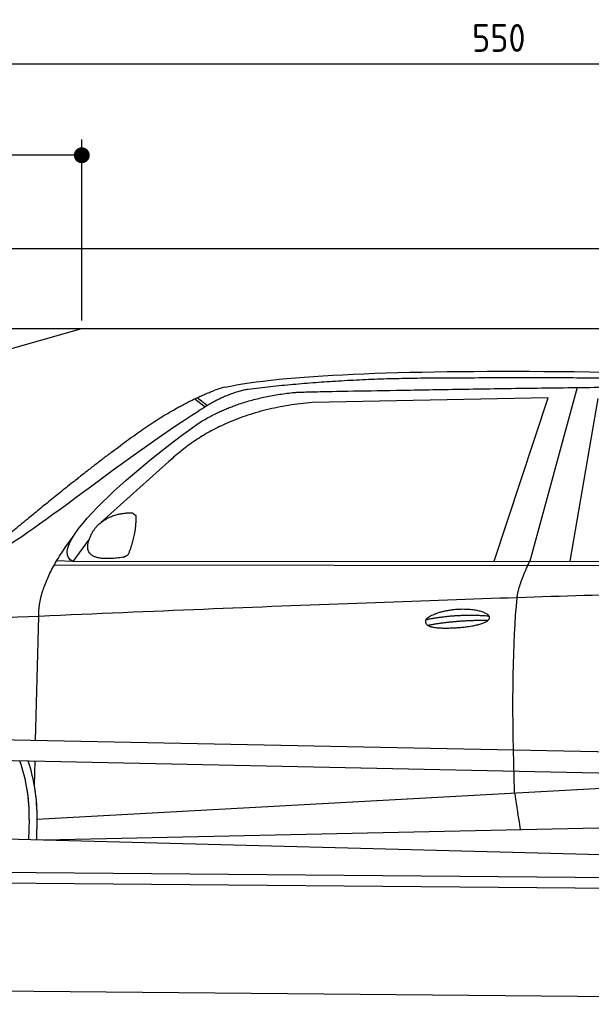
# Model space of a CAD drawing. Header units: millimetres. Extents: x -411 to 6777, y 0 to 6827.
# Tile 4 of 6: x 1744 to 3183, y 4350 to 6827. Entities that reach past the tile are written whole.
import ezdxf

# ---------------------------------------------------------------- set-up
doc = ezdxf.new("R2010")
doc.units = ezdxf.units.MM
doc.layers.add('4', color=3, linetype='Continuous')
for name, color, linetype, lineweight in [('car', 10, 'Continuous', 25), ('Freiraum', 7, 'Continuous', 25), ('Gebäude', 7, 'Continuous', 25), ('Plattform', 7, 'Continuous', 25)]:
    doc.layers.add(name, color=color, linetype=linetype, lineweight=lineweight)
doc.styles.get("Standard").update_dxf_attribs({"font": 'ISOCP.SHX'})
doc.dimstyles.new('GEN-ISO', dxfattribs={"dimscale": 20, "dimtxt": 3.5, "dimasz": 2, "dimexe": 2, "dimexo": 1, "dimgap": 1.5, "dimtad": 1, "dimdec": 1, "dimlfac": 0.1, "dimdsep": 46, "dimtxsty": 'STANDARD', "dimblk": 'PUNKT', "dimcen": 2, "dimclrd": 256, "dimclre": 256, "dimclrt": 2, "dimadec": 0, "dimazin": 0, "dimtp": 0.1, "dimtm": 0.1, "dimtfac": 0.71, "dimtdec": 1, "dimtmove": 2, "dimatfit": 3, "dimldrblk": 'PUNKT', "dimfxl": 2, "dimtolj": 1, "dimarcsym": 0})

# ---------------------------------------------------------------- blocks, each defined once
blk = doc.blocks.new('PUNKT')
at = {"layer": '4', "color": 0, "linetype": 'ByBlock'}
blk.add_line((-0.5, 0), (-1, 0), dxfattribs=at)
at = {"layer": '4', "color": 0, "linetype": 'ByBlock', "const_width": 0.5}
blk.add_lwpolyline([(-0.25, 0, 1), (0.25, 0, 1)], format="xyb", close=True, dxfattribs=at)
blk = doc.blocks.new('*D71')
at = {"layer": '4', "lineweight": -2, "transparency": 16777216}
for p, q in [((200, 6070.9), (200, 6755.8)), ((5700, 6220.9), (5700, 6755.8)), ((240, 6715.8), (5660, 6715.8))]:
    blk.add_line(p, q, dxfattribs=at)
at = {"layer": 'Defpoints', "color": 0, "transparency": 16777216}
for p in [(5700, 6715.8), (5700, 6200.9), (200, 6050.9)]:
    blk.add_point(p, dxfattribs=at)
at = {"layer": '4', "lineweight": -2, "transparency": 16777216, "xscale": 40, "yscale": 40, "zscale": 40, "rotation": 180}
blk.add_blockref('PUNKT', (200, 6715.8), dxfattribs=at)
at = {"layer": '4', "lineweight": -2, "transparency": 16777216, "xscale": 40, "yscale": 40, "zscale": 40}
blk.add_blockref('PUNKT', (5700, 6715.8), dxfattribs=at)
at = {"layer": '4', "color": 2, "transparency": 16777216, "insert": (2950, 6780.8), "char_height": 70, "attachment_point": 5}
blk.add_mtext('550', dxfattribs=at)
blk = doc.blocks.new('Car')
at = {"layer": 'car'}
for p, q in [((3093.2, 5930.1), (2977.8, 5492.1)), ((2136.8, 5895.8), (2162.4, 5876)), ((3020, 5903.7), (2426.3, 5886.3)), ((2887.8, 5491.3), (3020, 5903.7)), ((3079.5, 5493.1), (3146.6, 5902.9)), ((2131, 5893.1), (2157.2, 5872.8)), ((2066.9, 5734.4), (1897.5, 5580.5)), ((1868.2, 5537), (1827.6, 5481)), ((1827.6, 5481), (4479.4, 5506.7)), ((1780.7, 5471.7), (4424, 5492.7)), ((1827.6, 5481), (1786.4, 5481.7)), ((1737.6, 5029.5), (1742.9, 5342)), ((1735.7, 4916.5), (1736.7, 4977.1)), ((1743, 4831.9), (3612, 4951.2)), ((1743, 4831.9), (2766.5, 4897.2)), ((1723.4, 4831.1), (1722.5, 4780.7)), ((1743, 4831.9), (1742.3, 4780.3)), ((1762.8, 4780), (3648.2, 4838.6)), ((1664.3, 4781.7), (3713.3, 4747))]:
    blk.add_line(p, q, dxfattribs=at)
for centre, radius, start, end in [((2245.4, 5752.7), 174.5, 102.8736, 113.54), ((1318.9, 4837.9), 404.6, 359.0314, 20.1942), ((1318.9, 4837.9), 424.2, 359.1908, 19.1882), ((1318.9, 4837.9), 404.6, 359.0315, 10.2025), ((1318.9, 4837.9), 424.2, 359.1908, 9.6942)]:
    blk.add_arc(centre, radius, start, end, dxfattribs=at)
for points, degree in [([(2206.5, 5922.9), (2493.5, 5987.1), (3378.6, 5981.9), (4551.1, 5929.4)], 3), ([(2737, 5950.1), (2494.1, 5947.8), (2265, 5917.9)], 2), ([(3701.2, 5944.3), (3352.8, 5960.5), (2737, 5950.1)], 2), ([(1923.7, 5757.4), (2063.8, 5868.9), (2175.7, 5912.7)], 2), ([(2265, 5917.9), (2208.8, 5908.3), (2140.9, 5862.4)], 2), ([(2147.5, 5835.7), (2240.7, 5894.3), (2376.2, 5910.7)], 2), ([(2426.3, 5886.3), (2202.4, 5865), (2066.9, 5734.4)], 2), ([(1627.8, 5503.6), (1663.5, 5500.2), (1963.4, 5751.8), (2140.9, 5862.4)], 3), ([(1827.6, 5481), (1744.3, 5520.3), (2036, 5759.3), (2147.5, 5835.7)], 3), ([(1923.7, 5757.4), (1843.2, 5696.2), (1741.6, 5611.8), (1613.2, 5505.4), (1619.2, 5503.5)], 4), ([(1876.3, 5554.8), (1892.6, 5585.2), (1935.1, 5599.6)], 2), ([(1935.1, 5599.6), (1963.8, 5605.7), (1976.7, 5604.5)], 2), ([(1967.3, 5500.4), (1988.3, 5553.6), (1985.2, 5598.4)], 2), ([(1976.7, 5604.5), (1982.8, 5598.5), (1985.2, 5598.4)], 2), ([(1953.9, 5492.6), (1831.8, 5472.7), (1876.3, 5554.8)], 2), ([(1742.9, 5342), (1739.8, 5425.6), (1827.6, 5543.7)], 2), ([(1953.9, 5492.6), (1959.9, 5494.4), (1967.3, 5500.4)], 2), ([(2946.7, 5399.9), (2949.6, 5430.9), (2977.8, 5492.1)], 2), ([(4698.7, 5437), (3822.1, 5457.3), (1390, 5322.9)], 2), ([(2717.1, 5342.5), (2792.5, 5359.4), (2876.1, 5353.6)], 2), ([(2722.2, 5328.7), (2796.2, 5343.3), (2874.1, 5342.5)], 2)]:
    blk.add_open_spline(points, degree=degree, dxfattribs=at)
for points, degree, knots in [([(2376.2, 5910.7), (2402.7, 5913), (2542.1, 5916.1), (3563.3, 5945.6), (4183.6, 5944.8), (4640.6, 5776.4), (4618.5, 5602.6)], 4, [0.0821318, 0.0821318, 0.0821318, 0.0821318, 0.0821318, 0.258851, 0.508851, 1, 1, 1, 1, 1]), ([(2945, 4908.6), (2944.4, 4922.2), (2943.9, 4935.5), (2943.4, 4948.7), (2936, 5138.5), (2937.1, 5288.9), (2946.7, 5399.9)], 3, [0, 0, 0, 0, 0.064923, 0.064923, 0.064923, 1, 1, 1, 1]), ([(2717.1, 5342.5), (2721.3, 5347.6), (2742.3, 5364), (2825, 5384.1), (2940.4, 5348), (2831.7, 5319.4), (2746.9, 5320), (2712.5, 5323.5), (2717.1, 5342.5)], 5, [0, 0, 0, 0, 0, 0, 0.300106, 0.500106, 0.700106, 1, 1, 1, 1, 1, 1]), ([(2945, 4908.6), (2945.7, 4904), (2946.4, 4899.4), (2947.1, 4895.1), (2947.8, 4891.1), (2948.4, 4887.2), (2949, 4883.5), (2953.8, 4853.3), (2957.5, 4831.2), (2960.2, 4817.2)], 3, [-0.000011, -0.000011, -0.000011, -0.000011, 0.107576, 0.107576, 0.107576, 0.206414, 0.206414, 0.206414, 1, 1, 1, 1])]:
    blk.add_open_spline(points, degree=degree, knots=knots, dxfattribs=at)
blk = doc.blocks.new('_Dot')
at = {"color": 0, "linetype": 'ByBlock', "lineweight": -2}
blk.add_line((-0.5, 0), (-1, 0), dxfattribs=at)
at = {"color": 0, "linetype": 'ByBlock', "const_width": 0.5}
blk.add_lwpolyline([(-0.25, 0, 1), (0.25, 0, 1)], format="xyb", close=True, dxfattribs=at)
blk = doc.blocks.new('*D77')
at = {"layer": '4', "lineweight": -2, "transparency": 16777216}
for p, q in [((200, 6020.9), (200, 6525.7)), ((1900, 6070), (1900, 6525.7)), ((1860, 6485.7), (240, 6485.7))]:
    blk.add_line(p, q, dxfattribs=at)
at = {"layer": 'Defpoints', "color": 0, "transparency": 16777216}
for p in [(200, 6485.7), (1900, 6050), (200, 6000.9)]:
    blk.add_point(p, dxfattribs=at)
at = {"layer": '4', "lineweight": -2, "transparency": 16777216, "xscale": 40, "yscale": 40, "zscale": 40, "rotation": 180}
blk.add_blockref('_Dot', (200, 6485.7), dxfattribs=at)
at = {"layer": '4', "lineweight": -2, "transparency": 16777216, "xscale": 40, "yscale": 40, "zscale": 40}
blk.add_blockref('_Dot', (1900, 6485.7), dxfattribs=at)
at = {"layer": '4', "color": 2, "transparency": 16777216, "insert": (1050, 6550.7), "char_height": 70, "attachment_point": 5}
blk.add_mtext('170', dxfattribs=at)
blk = doc.blocks.new('Plattform OG 6200 550')
at = {"layer": 'Plattform'}
for p, q in [((5482.3, 4939.6), (348.5, 5042)), ((5481.2, 4883.6), (347.5, 4991)), ((440.2, 4693.6), (5395, 4650.4)), ((446, 4666.5), (5394.8, 4623.4)), ((5437.5, 4350), (372.6, 4394.2))]:
    blk.add_line(p, q, dxfattribs=at)
blk = doc.blocks.new('Gebäude_370_GT215')
at = {"layer": 'Freiraum'}
blk.add_line((500, 5650), (1900, 6050), dxfattribs=at)
at = {"layer": 'Gebäude'}
for p, q in [((5900, 6250.6), (0, 6250.6)), ((200, 6050), (5700, 6050))]:
    blk.add_line(p, q, dxfattribs=at)

msp = doc.modelspace()

# ---------------------------------------------------------------- block references
msp.add_blockref('Gebäude_370_GT215', (0, 0))
at = {"layer": 'car', "rotation": 359.4752422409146}
msp.add_blockref('Car', (0, 0), dxfattribs=at)
at = {"layer": 'Plattform'}
msp.add_blockref('Plattform OG 6200 550', (0, 0), dxfattribs=at)

# ---------------------------------------------------------------- dimensions: what is measured, and where the dimension line sits
at = {"layer": '4'}
for base, p1, p2, override, picture, middle in [((5700, 6715.8), (200, 6050.88), (5700, 6200.88), {"dimtdec": 3, "dimtolj": 0}, '*D71', (2950, 6780.8)), ((200, 6485.7), (1900, 6050), (200, 6000.88), {"dimblk1": 'Dot', "dimblk2": 'Dot', "dimsah": 1, "dimtdec": 3, "dimtolj": 0}, '*D77', (1050, 6550.7))]:
    dim = msp.add_linear_dim(base=base, p1=p1, p2=p2, dimstyle='GEN-ISO', override=override, dxfattribs=at)
    dim.commit()
    dim.dimension.update_dxf_attribs({"geometry": picture, "text_midpoint": middle})

doc.saveas('drawing.dxf')
